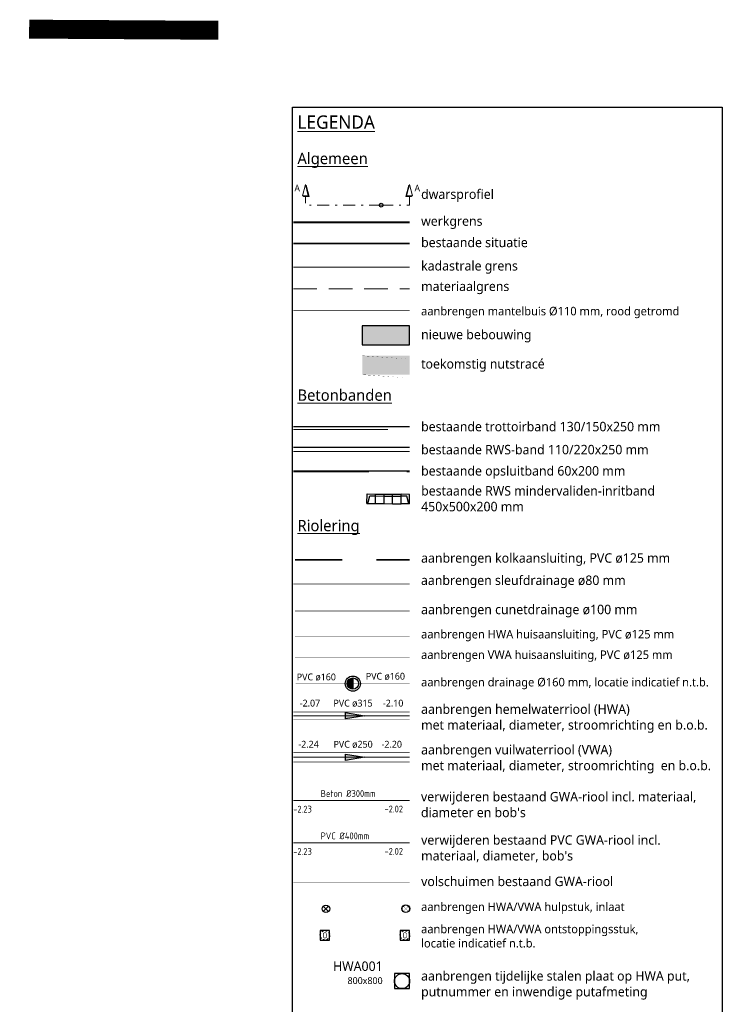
# Model space of a CAD drawing. Header units: metres. Extents: x 253937 to 254715, y 593208 to 593613.
# Tile 10 of 10: x 254632 to 254669, y 593262 to 593314. Entities that reach past the tile are written whole.
import ezdxf
from ezdxf.enums import TextEntityAlignment as Align
from ezdxf.lldxf.tags import DXFTag

# ---------------------------------------------------------------- set-up
doc = ezdxf.new("R2010")
doc.units = ezdxf.units.M
for name, pattern in [('AL-WERK', [34.5, 22.5, -3, 6, -3]), ('DASHDOT', [25.4, 12.7, -6.35, 0, -6.35]), ('DASHED2', [0.375, 0.25, -0.125]), ('HIDDENX2', [0.75, 0.5, -0.25]), ('RI-DRAINAGE', [19.200000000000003, 6, -1.8, 1.8, -1.8, 2.4, -1.8, 1.8, -1.8]), ('RI-GWA', [18.450000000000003, 6, -1.8, 1.75, -1.8, 1.75, -1.8, 1.75, -1.8]), ('RI-HWA', [7.4, 5, -2.4]), ('RI-HWA_HUISAANSLUITING', [4.8, 3, -1.8]), ('RI-HWA_KOLKAANSLUITING', [4.3, 2.5, -1.8]), ('RI-VWA_HUISAANSLUITING', [6.1, 2.5, -1.8, 0, -1.8]), ('VH-OPSLUITBAND', [10, 4, -2, 2, -2]), ('VH-RWSBAND', [24, 10, -2, 2, -2, 2, -2, 2, -2]), ('VH-TROTTOIRBAND', [15, 5, -2, 2, -2, 2, -2])]:
    doc.linetypes.add(name, pattern=pattern)
for name, color, linetype, lineweight in [('B-WE-KG-GRENS_PERCEEL-G', 150, 'KG-PERCEEL', 18), ('B-WE-RI-DRAINAGE_PUT-S', 90, 'Continuous', 25), ('B-WE-VH-KANTOPSLUITING_OPSLUITBAND-G', 6, 'VH-OPSLUITBAND', 18), ('B-WE-VH-KANTOPSLUITING_TROTTOIRBAND-G', 6, 'VH-TROTTOIRBAND', 18), ('B-WE-VH-KANTOPSLUITING_TROTTOIRBAND_RWS-G', 6, 'VH-RWSBAND', 18), ('B-WE-VH-MATERIAALGRENS-O', 5, 'Continuous', 18), ('CONTOUR VWA BUIS', 10, 'Continuous', 35), ('N-WE-KL-CV_MANTELBUIS-G', 10, 'Continuous', 50), ('N-WE-OG-BEBOUWING-G', 10, 'Continuous', 25), ('N-WE-OG-ZONE_LEIDINGSTROOK_NUTS-G', 200, 'Continuous', 25), ('N-WE-RI-DRAINAGE-G', 90, 'RI-DRAINAGE', 35), ('N-WE-RI-DRAINAGE-G_100mm', 44, 'RI-DRAINAGE', 50), ('N-WE-RI-DRAINAGE_BOB-T18', 6, 'Continuous', 18), ('N-WE-RI-HWA_BOB-T18', 6, 'Continuous', 18), ('N-WE-RI-HWA_HUISAANSLUITING_PVC-G', 150, 'RI-HWA_HUISAANSLUITING', 35), ('N-WE-RI-HWA_HULPSTUK-SV', 152, 'Continuous', 25), ('N-WE-RI-HWA_KOLKAANSLUITING-G', 2, 'RI-HWA_KOLKAANSLUITING', 35), ('N-WE-RI-HWA_PUTNUMMER-G', 2, 'Continuous', 35), ('N-WE-RI-HWA_RIOOLPUT_INSPECTIEPUT-SV', 2, 'Continuous', 25), ('N-WE-RI-HWA_RIOOLPUT_ONTSTOPPINGSPUT_BETON-SV', 150, 'Continuous', 25), ('N-WE-RI-HWA_TRANSPORTLEIDING-G', 3, 'RI-HWA', 50), ('N-WE-RI-VOLSCHUIMEN-G', 130, 'RI-VOLSCHUIMEN', 35), ('N-WE-RI-VWA-G', 3, 'RI-GWA', 50), ('N-WE-RI-VWA_BOB-T18', 6, 'Continuous', 18), ('N-WE-RI-VWA_HUISAANSLUITING_PVC_125-G', 12, 'RI-VWA_HUISAANSLUITING', 25), ('N-WE-RI-VWA_HULPSTUK-S', 12, 'Continuous', 25), ('N-WE-RI-VWA_RIOOLPUT_ONTSTOPPINGSPUT-SV', 12, 'Continuous', 25), ('N-WE-RI-VWA_STROOMRICHTING-S', 7, 'Continuous', 25), ('N-WE-VH-KANTOPSLUITING_ELEMENT_INRIT-450x500x200 mm-S', 252, 'Continuous', 25), ('N-WE-VH-KANTOPSLUITING_VOORKANTBAND-G', 2, 'Continuous', 35), ('V-WE-RI-GWA_TRANSPORTLEIDING_BETON_300-G', 30, 'RI-GWA_BETON-V', 35), ('V-WE-RI-GWA_TRANSPORTLEIDING_PVC_400-G', 90, 'RI-GWA_PVC-V', 35), ('V-WE-VH-KANTOPSLUITING_VOORKANTBAND-G', 6, 'CONTINUOUS-V', 25), ('X-XX-AL-DWARSPROFIEL-S', 3, 'DASHDOT', 18), ('X-XX-AL-T35', 3, 'Continuous', 35), ('X-XX-AL-TEKENBLAD_LEGENDA-T25', 2, 'Continuous', 13), ('X-XX-AL-TEKENBLAD_LEGENDA-T35', 3, 'Continuous', 13), ('X-XX-AL-WERKGRENS-G', 4, 'AL-WERK', 35)]:
    doc.layers.add(name, color=color, linetype=linetype, lineweight=lineweight)
for name, color, linetype in [('CONTOUR HWA BUIS', 150, 'Continuous'), ('RIO-AFMETINGEN', 6, 'Continuous'), ('RIO-BOK', 6, 'Continuous')]:
    doc.layers.add(name, color=color, linetype=linetype)
doc.layers.add('N-WE-OG-BEBOUWING-A', color=7, linetype='Continuous', true_color=0xfecc66)
doc.layers.add('N-WE-OG-ZONE_LEIDINGSTROOK-A-200', color=7, linetype='Continuous', lineweight=18, true_color=0xc9b8ff)
doc.layers.add('N-WE-RI-DRAINAGE-G_80mm', color=7, linetype='RI-DRAINAGE', lineweight=50, true_color=0x00ad82)
doc.layers.add('X-XX-AL-HULPLIJN-GD', color=7, linetype='Continuous', lineweight=25, plot=False)
doc.styles.add('NLCS-ISO', font='NLCS-ISO.ttf')
doc.styles.add('RIO-TXT', font='isocp.shx')
doc.styles.add('Roelofs', font='segoeui.ttf', dxfattribs={"height": 1.8})
doc.styles.get("Standard").update_dxf_attribs({"font": 'NLCS-ISO.ttf'})
doc.linetypes.add('CONTINUOUS-V', pattern='A,3.5,[24,NLCS.SHX,S=0.5,R=0,X=0,Y=0],3.5', length=7)
tags = doc.linetypes.add('KG-PERCEEL', pattern='A,5.5,-2,["P",Standard,S=1.8,R=0,X=-0.5,Y=-0.9],-2,5.5,-2,[5,NLCS.SHX,S=0.75,R=0,X=0,Y=0],-2', length=19).pattern_tags.tags
tags[6] = DXFTag(74, 10)
doc.linetypes.add('RI-GWA_BETON-V', pattern='A,7.5,[24,NLCS.SHX,S=1,R=0,X=0,Y=0],7.5,-2,2,-2', length=21)
doc.linetypes.add('RI-GWA_PVC-V', pattern='A,2.5,[24,NLCS.SHX,S=1,R=0,X=0,Y=0],2.5,-1.8,1.75,-1.8,1.75,-1.8,1.75,-1.8', length=17.45)
doc.linetypes.add('RI-VOLSCHUIMEN', pattern='A,0,[50,NLCS.SHX,S=0.5,R=0,X=0,Y=0],4', length=4)

# ---------------------------------------------------------------- blocks, each defined once
blk = doc.blocks.new('N-SVH-INRITELEMENT_130 150_200X450X500_LINKS')
for p, q in [((0.05, 0), (0.05, 0.5)), ((0.05, 0.5), (0.5, 0.5)), ((0.05, 0), (0.5, 0)), ((0.09473684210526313, 0), (0.2, 0.3999999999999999)), ((0.2, 0.3999999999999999), (0.5, 0.3999999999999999)), ((0.5, 0), (0.5, 0.5))]:
    blk.add_line(p, q)
blk = doc.blocks.new('N-SVH-INRITELEMENT_130 150_200X450X500_MIDDEN')
for p, q in [((0.05, -0.05), (0.05, 0.4500000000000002)), ((0.05, 0.4500000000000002), (0.5, 0.4500000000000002)), ((0.05, 0.3499999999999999), (0.5, 0.3499999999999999)), ((0.5, -0.05), (0.5, 0.4500000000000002)), ((0.05, -0.05), (0.5, -0.05))]:
    blk.add_line(p, q)
blk = doc.blocks.new('N-SRI-PUT_HWA')
at = {"lineweight": -3}
blk.add_lwpolyline([(-0.3999999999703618, -0.4000000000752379), (0.4000000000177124, -0.4000000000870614), (0.4000000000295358, 0.399999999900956), (-0.4000000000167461, 0.3999999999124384)], close=True, dxfattribs=at)
blk.add_circle((0, 0), 0.399999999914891, dxfattribs=at)
blk = doc.blocks.new('doorsnede pijl')
at = {"linetype": 'Continuous'}
blk.add_hatch(color=256, dxfattribs=at).paths.add_polyline_path([(0.2416803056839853, 0.7527221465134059), (-0.0076123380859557, 0.6874578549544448), (0.011072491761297, -0.9999386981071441), (-3.373063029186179, -0.1936100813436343), (-3.747001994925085, -0.2915065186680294), (0.2638252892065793, -1.247155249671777)])
at = {"linetype": 'Continuous', "flags": 128}
blk.add_lwpolyline([(0.011072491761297, -0.9999386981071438), (-3.999754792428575, -0.0442899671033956), (-0.011072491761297, 0.9999386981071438)], close=True, dxfattribs=at)
blk.add_lwpolyline([(-0.0076123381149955, 0.6874578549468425), (0.2416803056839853, 0.7527221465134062), (0.2638252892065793, -1.247155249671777), (-3.747001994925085, -0.2915065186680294), (-3.373063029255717, -0.1936100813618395)], dxfattribs=at)
blk = doc.blocks.new('*U33')
at = {"layer": 'Defpoints'}
blk.add_circle((0, 0), 0.9999999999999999, dxfattribs=at)
at = {"layer": 'X-XX-AL-DWARSPROFIEL-S', "ltscale": 0.5, "flags": 128}
for points in [[(0, 0), (-2.166239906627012, 39.94414304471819), (2.826423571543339, 40.2149038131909)], [(5.804945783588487, -14.70722966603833), (0.8122823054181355, -14.97799043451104), (0, 0)]]:
    blk.add_lwpolyline(points, dxfattribs=at)
at = {"layer": 'X-XX-AL-DWARSPROFIEL-S', "yscale": 1.5, "zscale": 1.5}
for p, xscale, rotation in [((2.826423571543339, 40.2149038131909), -1.5, 3.738628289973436), ((5.804945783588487, -14.70722966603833), 1.5, 182.4697882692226)]:
    blk.add_blockref('doorsnede pijl', p, dxfattribs=dict(at, xscale=xscale, rotation=rotation))
at = {"layer": 'X-XX-AL-T35', "style": 'Roelofs'}
blk.add_attdef('L', text='', height=3.5, rotation=273.104208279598, dxfattribs=at).set_placement((4.958674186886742, 43.25714597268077), align=Align.RIGHT)
blk.add_attdef('R', (8.239357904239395, -17.23666142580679), '', height=3.5, rotation=273.104208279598, dxfattribs=at)
blk = doc.blocks.new('SRI-PUT_ONTSTOPPINGSPUT-SO')
at = {"lineweight": -3, "flags": 128}
blk.add_lwpolyline([(-1.999999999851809, -2.00000000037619), (2.000000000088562, -2.000000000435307), (2.000000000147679, 1.99999999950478), (-2.00000000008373, 1.999999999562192)], close=True, dxfattribs=at)
at = {"linetype": 'HIDDENX2', "lineweight": -3, "ltscale": 0.25}
blk.add_circle((0, 0), 1.999999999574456, dxfattribs=at)
at = {"ltscale": 0.1, "style": 'NLCS-ISO'}
blk.add_text('O', height=2.5, dxfattribs=at).set_placement((-0.002795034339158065, -0.007140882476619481), align=Align.MIDDLE_CENTER)
blk = doc.blocks.new('SRI-HULP_INLAAT-SO')
for p, q in [((-0.7071067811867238, 0.707106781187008), (0.7071067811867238, -0.707106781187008)), ((-0.7071067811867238, -0.707106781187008), (0.7071067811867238, 0.707106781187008))]:
    blk.add_line(p, q)
blk.add_circle((0, 0), 1.000000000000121)
blk = doc.blocks.new('N-SRI-HULP_INLAATRIOOL')
at = {"const_width": 0.01, "flags": 128}
for points in [[(-0.1414213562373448, -0.1414213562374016), (0.1414213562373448, 0.1414213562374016)], [(-0.1414213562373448, 0.1414213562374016), (0.1414213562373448, -0.1414213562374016)]]:
    blk.add_lwpolyline(points, dxfattribs=at)
for radius in [0.2050000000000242, 0.2040000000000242, 0.2030000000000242, 0.2020000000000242, 0.2010000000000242, 0.2000000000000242]:
    blk.add_circle((0, 0), radius)
blk = doc.blocks.new('SRI-DRAIN_PUT_DOORSPUIT-SO')
at = {"lineweight": -3}
blk.add_hatch(color=256, dxfattribs=at).paths.add_polyline_path([(1.499999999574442, 0, 0.2679491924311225), (0.7499999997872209, 1.299038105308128), (-0.7499999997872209, -1.299038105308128, 0.5773502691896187)])
blk.add_line((-0.7499999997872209, -1.299038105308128), (0.7499999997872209, 1.299038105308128), dxfattribs=at)
for radius in [1.999999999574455, 1.499999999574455]:
    blk.add_circle((0, 0), radius, dxfattribs=at)

msp = doc.modelspace()

# ---------------------------------------------------------------- hatches: boundary and pattern name
at = {"layer": 'N-WE-OG-BEBOUWING-A', "transparency": 33554508}
msp.add_hatch(color=256, dxfattribs=at).paths.add_polyline_path([(254650.4199107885, 593297.2582213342), (254652.9198814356, 593297.2582213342), (254652.9198814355, 593298.2582213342), (254650.4199107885, 593298.258221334)])
at = {"layer": 'N-WE-OG-ZONE_LEIDINGSTROOK-A-200', "lineweight": 30, "transparency": 33554508}
h = msp.add_hatch(color=256, dxfattribs=at)
h.dxf.hatch_style = 1
h.paths.add_polyline_path([(254652.9198814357, 593296.6764156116), (254650.4199107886, 593296.6764156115), (254650.4199107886, 593295.6764156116), (254652.9198814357, 593295.6764156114)])
at = {"layer": 'N-WE-RI-VWA_STROOMRICHTING-S', "ltscale": 0.1}
for points in [[(254650.533343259, 593277.6388229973), (254649.533358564, 593277.4720645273), (254649.5333279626, 593277.805397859)], [(254650.533343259, 593275.443736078), (254649.533358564, 593275.276977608), (254649.5333279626, 593275.6103109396)]]:
    msp.add_hatch(color=6, dxfattribs=at).paths.add_polyline_path(points)

# ---------------------------------------------------------------- linework, layer by layer
at = {"layer": 'B-WE-KG-GRENS_PERCEEL-G', "elevation": 7055.849716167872, "flags": 128}
msp.add_lwpolyline([(254646.7731287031, 593301.367825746), (254652.9198814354, 593301.3678257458)], dxfattribs=at)
at = {"layer": 'B-WE-VH-KANTOPSLUITING_OPSLUITBAND-G', "color": 252, "elevation": 7055.849716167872}
msp.add_lwpolyline([(254646.773128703, 593290.5300168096), (254652.9198814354, 593290.5300168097)], dxfattribs=at)
at = {"layer": 'B-WE-VH-KANTOPSLUITING_TROTTOIRBAND-G', "color": 252, "elevation": 7055.849716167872, "flags": 128}
msp.add_lwpolyline([(254646.773128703, 593292.7820312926), (254652.9198814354, 593292.7820312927)], dxfattribs=at)
at = {"layer": 'B-WE-VH-KANTOPSLUITING_TROTTOIRBAND_RWS-G', "color": 252, "elevation": 7055.849716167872}
msp.add_lwpolyline([(254646.773128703, 593291.6155045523), (254652.9198814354, 593291.6155045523)], dxfattribs=at)
at = {"layer": 'B-WE-VH-MATERIAALGRENS-O', "linetype": 'DASHED2', "ltscale": 5, "elevation": 7055.849716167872, "flags": 128}
msp.add_lwpolyline([(254646.773128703, 593300.2114397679), (254652.9198814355, 593300.2114397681)], dxfattribs=at)
at = {"layer": 'CONTOUR HWA BUIS', "const_width": 0.03, "flags": 128}
for points in [[(254652.9198814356, 593277.8387311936), (254646.7731287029, 593277.8387311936)], [(254652.9198814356, 593277.4387311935), (254646.7731287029, 593277.4387311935)]]:
    msp.add_lwpolyline(points, dxfattribs=at)
at = {"layer": 'CONTOUR VWA BUIS', "const_width": 0.03, "flags": 128}
for points in [[(254652.9198814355, 593275.6936442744), (254646.7731287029, 593275.6936442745)], [(254652.9198814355, 593275.1936442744), (254646.773128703, 593275.1936442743)]]:
    msp.add_lwpolyline(points, dxfattribs=at)
at = {"layer": 'N-WE-KL-CV_MANTELBUIS-G', "const_width": 0.04, "elevation": 7055.849716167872, "flags": 128}
msp.add_lwpolyline([(254646.7731287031, 593299.05505379), (254652.9198814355, 593299.0550537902)], dxfattribs=at)
at = {"layer": 'N-WE-OG-BEBOUWING-G', "elevation": 7055.849716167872}
msp.add_lwpolyline([(254650.4199107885, 593297.2582213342), (254652.9198814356, 593297.2582213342), (254652.9198814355, 593298.2582213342), (254650.4199107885, 593298.258221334)], close=True, dxfattribs=at)
at = {"layer": 'N-WE-OG-ZONE_LEIDINGSTROOK_NUTS-G', "const_width": 0.01, "elevation": 7055.849716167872, "flags": 128}
msp.add_lwpolyline([(254650.4199107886, 593295.6764156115), (254652.9198814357, 593295.6764156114), (254652.9198814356, 593296.6764156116), (254650.4199107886, 593296.6764156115)], close=True, dxfattribs=at)
at = {"layer": 'N-WE-RI-DRAINAGE-G', "const_width": 0.016, "elevation": 7055.849716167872, "flags": 128}
msp.add_lwpolyline([(254646.8965406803, 593279.3387471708), (254652.9198814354, 593279.3387471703)], dxfattribs=at)
at = {"layer": 'N-WE-RI-DRAINAGE-G_100mm', "const_width": 0.02999999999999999, "elevation": 7055.849716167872, "flags": 128}
msp.add_lwpolyline([(254646.8616445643, 593283.1754631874), (254652.9199363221, 593283.1756954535)], dxfattribs=at)
at = {"layer": 'N-WE-RI-DRAINAGE-G_80mm', "linetype": 'DASHED2', "ltscale": 5, "const_width": 0.03, "elevation": 7055.849716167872, "flags": 128}
msp.add_lwpolyline([(254646.7731835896, 593284.6070892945), (254652.9199363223, 593284.6073249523)], dxfattribs=at)
at = {"layer": 'N-WE-RI-HWA_HUISAANSLUITING_PVC-G', "const_width": 0.01999999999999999, "elevation": 7055.849716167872, "flags": 128}
msp.add_lwpolyline([(254646.8615896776, 593281.8181236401), (254652.9198814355, 593281.8183559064)], dxfattribs=at)
at = {"layer": 'N-WE-RI-HWA_KOLKAANSLUITING-G', "elevation": 7055.849716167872, "flags": 128}
msp.add_lwpolyline([(254646.8615896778, 593285.8863629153), (254652.9198814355, 593285.8865951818)], dxfattribs=at)
at = {"layer": 'N-WE-RI-HWA_TRANSPORTLEIDING-G', "const_width": 0.05, "flags": 128}
msp.add_lwpolyline([(254652.9198814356, 593277.6387311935), (254646.7731287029, 593277.6387311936)], dxfattribs=at)
at = {"layer": 'N-WE-RI-VOLSCHUIMEN-G', "ltscale": 0.7, "const_width": 0.02999999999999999, "elevation": -7055.849716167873, "flags": 128}
msp.add_lwpolyline([(254646.7731287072, 593268.8391012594), (254652.9198814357, 593268.8391012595)], dxfattribs=at)
at = {"layer": 'N-WE-RI-VWA-G', "const_width": 0.05, "flags": 128}
msp.add_lwpolyline([(254652.9198814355, 593275.4436442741), (254646.773128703, 593275.4436442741)], dxfattribs=at)
at = {"layer": 'N-WE-RI-VWA_HUISAANSLUITING_PVC_125-G', "const_width": 0.01999999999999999, "elevation": 7055.849716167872, "flags": 128}
msp.add_lwpolyline([(254646.8615896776, 593280.7330903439), (254652.9198814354, 593280.7333226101)], dxfattribs=at)
at = {"layer": 'N-WE-RI-VWA_STROOMRICHTING-S', "color": 6, "ltscale": 0.1, "flags": 128}
for points in [[(254650.533343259, 593277.6388229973), (254649.533358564, 593277.4720645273), (254649.5333279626, 593277.805397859)], [(254650.533343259, 593275.443736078), (254649.533358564, 593275.276977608), (254649.5333279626, 593275.6103109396)]]:
    msp.add_lwpolyline(points, close=True, dxfattribs=at)
at = {"layer": 'N-WE-VH-KANTOPSLUITING_VOORKANTBAND-G', "color": 253, "elevation": 7055.849716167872, "flags": 128}
msp.add_lwpolyline([(254646.773128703, 593302.613215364), (254652.9198814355, 593302.6132153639)], dxfattribs=at)
at = {"layer": 'V-WE-RI-GWA_TRANSPORTLEIDING_BETON_300-G', "const_width": 0.05, "flags": 128}
msp.add_lwpolyline([(254646.7731287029, 593273.1553359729), (254652.9198814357, 593273.1553359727)], dxfattribs=at)
at = {"layer": 'V-WE-RI-GWA_TRANSPORTLEIDING_PVC_400-G', "const_width": 0.05, "elevation": -7055.849716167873, "flags": 128}
msp.add_lwpolyline([(254646.7731287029, 593270.916475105), (254652.9198814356, 593270.9164751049)], dxfattribs=at)
at = {"layer": 'V-WE-VH-KANTOPSLUITING_VOORKANTBAND-G', "color": 252, "linetype": 'ByBlock', "elevation": 7055.849716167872, "flags": 128}
for points in [[(254646.773128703, 593292.9320312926), (254652.9198814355, 593292.9320312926)], [(254646.7731287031, 593291.8355045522), (254652.9198814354, 593291.8355045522)], [(254646.773128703, 593290.5900168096), (254652.9198814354, 593290.5900168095)]]:
    msp.add_lwpolyline(points, dxfattribs=at)
at = {"layer": 'X-XX-AL-HULPLIJN-GD', "color": 1}
msp.add_lwpolyline([(254646.7213317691, 593309.8135995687), (254669.4531250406, 593309.8135995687), (254669.4531250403, 593207.9604107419), (254646.7213317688, 593207.9604107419)], close=True, dxfattribs=at)
at = {"layer": 'X-XX-AL-WERKGRENS-G', "flags": 128}
msp.add_lwpolyline([(254632.8055242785, 593313.9477527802, 1, 1, 0), (254642.8053478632, 593313.88835349, 0.02, 0.02, 0)], format="xyseb", dxfattribs=at)
at = {"layer": 'X-XX-AL-WERKGRENS-G', "ltscale": 0.5, "const_width": 0.09999999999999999, "elevation": 7055.849716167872, "flags": 128}
msp.add_lwpolyline([(254646.7731287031, 593303.7337847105), (254652.9198814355, 593303.7337847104)], dxfattribs=at)

# ---------------------------------------------------------------- block references
at = {"layer": 'B-WE-RI-DRAINAGE_PUT-S', "xscale": 0.2, "yscale": 0.2, "zscale": 0.2, "rotation": 209.7515888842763}
msp.add_blockref('SRI-DRAIN_PUT_DOORSPUIT-SO', (254649.9211372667, 593279.3387471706, 7055.849716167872), dxfattribs=at)
at = {"layer": 'N-WE-RI-HWA_HULPSTUK-SV', "xscale": 0.2, "yscale": 0.2, "zscale": 0.2, "rotation": 89.99999999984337}
msp.add_blockref('SRI-HULP_INLAAT-SO', (254648.4941085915, 593267.4291942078, 7055.849716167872), dxfattribs=at)
at = {"layer": 'N-WE-RI-HWA_RIOOLPUT_INSPECTIEPUT-SV', "zscale": 2.5}
msp.add_blockref('N-SRI-PUT_HWA', (254652.5199614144, 593263.6081525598, 7055.849716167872), dxfattribs=at)
at = {"layer": 'N-WE-RI-HWA_RIOOLPUT_ONTSTOPPINGSPUT_BETON-SV', "xscale": 0.1249999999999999, "yscale": 0.1249999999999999, "zscale": 0.2}
msp.add_blockref('SRI-PUT_ONTSTOPPINGSPUT-SO', (254648.4439040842, 593266.0273326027, 7055.849716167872), dxfattribs=at)
at = {"layer": 'N-WE-RI-VWA_HULPSTUK-S'}
msp.add_blockref('N-SRI-HULP_INLAATRIOOL', (254652.7198814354, 593267.4343983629, 7055.849716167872), dxfattribs=at)
at = {"layer": 'N-WE-RI-VWA_RIOOLPUT_ONTSTOPPINGSPUT-SV', "xscale": 0.1249999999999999, "yscale": 0.1249999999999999, "zscale": 0.2}
msp.add_blockref('SRI-PUT_ONTSTOPPINGSPUT-SO', (254652.6698814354, 593266.0273326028, 7055.849716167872), dxfattribs=at)
at = {"layer": 'N-WE-VH-KANTOPSLUITING_ELEMENT_INRIT-450x500x200 mm-S'}
for name, p, rotation in [('N-SVH-INRITELEMENT_130 150_200X450X500_LINKS', (254650.6172872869, 593288.8690510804, 7055.849716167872), 359.3739898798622), ('N-SVH-INRITELEMENT_130 150_200X450X500_MIDDEN', (254651.0678067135, 593288.9141315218, 7055.849716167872), 359.3739898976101), ('N-SVH-INRITELEMENT_130 150_200X450X500_MIDDEN', (254651.5177798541, 593288.9092149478, 7055.849716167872), 359.3739898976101), ('N-SVH-INRITELEMENT_130 150_200X450X500_MIDDEN', (254651.9677529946, 593288.9042983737, 7055.849716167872), 359.3739898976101)]:
    msp.add_blockref(name, p, dxfattribs=dict(at, rotation=rotation))
at = {"layer": 'N-WE-VH-KANTOPSLUITING_ELEMENT_INRIT-450x500x200 mm-S', "xscale": -1, "rotation": 359.3739899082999}
msp.add_blockref('N-SVH-INRITELEMENT_130 150_200X450X500_LINKS', (254652.9671470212, 593288.8433756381, 7055.849716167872), dxfattribs=at)
at = {"layer": 'X-XX-AL-DWARSPROFIEL-S', "ltscale": 0.5, "xscale": 0.1, "yscale": 0.1, "zscale": 0.1, "rotation": 86.89579172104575}
msp.add_blockref('*U33', (254651.4149916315, 593304.6405086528, 7055.849716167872), dxfattribs=at).add_auto_attribs({'R': 'A', 'L': 'A'})

# ---------------------------------------------------------------- texts
at = {"layer": 'N-WE-RI-DRAINAGE_BOB-T18', "char_height": 0.3599999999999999, "width": 2.534377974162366, "attachment_point": 1, "style": 'Roelofs'}
for insert in [(254646.9534892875, 593279.8724347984, 7059.140074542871), (254650.6054033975, 593279.9088098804, 7059.140074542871)]:
    msp.add_mtext('PVC ø160', dxfattribs=dict(at, insert=insert))
at = {"layer": 'N-WE-RI-HWA_BOB-T18', "char_height": 0.36, "attachment_point": 1, "style": 'Roelofs'}
for s, insert, width in [('-2.07', (254647.110438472, 593278.4868034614, 3.290358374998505), 1.270206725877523), ('PVC ø315', (254648.8947478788, 593278.4868034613, 3.290358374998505), 2.534377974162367), ('-2.10', (254651.509213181, 593278.4868034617, 3.290358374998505), 0.9094628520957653)]:
    msp.add_mtext(s, dxfattribs=dict(at, insert=insert, width=width))
at = {"layer": 'N-WE-RI-HWA_PUTNUMMER-G', "insert": (254651.4958512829, 593264.6448241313, 7055.849716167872), "char_height": 0.4999999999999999, "width": 2.993401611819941, "attachment_point": 3, "style": 'Roelofs'}
msp.add_mtext('HWA001 {\\H0.72x;\\C6;800x800}', dxfattribs=at)
at = {"layer": 'N-WE-RI-VWA_BOB-T18', "char_height": 0.36, "attachment_point": 1, "style": 'Roelofs'}
for s, insert, width in [('-2.24', (254647.0375799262, 593276.3128522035, -2.660658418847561), 1.797909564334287), ('PVC ø250', (254648.8977092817, 593276.3128522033, -2.660658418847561), 2.420144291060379), ('-2.20', (254651.4363546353, 593276.3128522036, -2.660658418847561), 1.196650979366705)]:
    msp.add_mtext(s, dxfattribs=dict(at, insert=insert, width=width))
at = {"layer": 'RIO-AFMETINGEN', "style": 'RIO-TXT'}
for s, p in [('Beton %%C300mm', (254648.2209111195, 593273.3457050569, -7055.849716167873)), ('PVC %%C400mm', (254648.2209111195, 593271.1068441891, -14111.69943233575))]:
    msp.add_text(s, height=0.3599999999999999, rotation=359.9990341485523, dxfattribs=at).set_placement(p)
at = {"layer": 'RIO-BOK', "style": 'RIO-TXT'}
for s, p in [('-2.23', (254646.7673148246, 593272.5199415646, -7055.849716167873)), ('-2.02', (254651.5925200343, 593272.5258225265, -7055.849716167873)), ('-2.23', (254646.7673148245, 593270.2810806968, -14111.69943233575)), ('-2.02', (254651.5925200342, 593270.2869616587, -14111.69943233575))]:
    msp.add_text(s, height=0.3599999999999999, rotation=359.9990341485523, dxfattribs=at).set_placement(p)
at = {"layer": 'X-XX-AL-TEKENBLAD_LEGENDA-T25', "attachment_point": 1, "style": 'Roelofs'}
for s, insert, char_height, width in [('{\\LAlgemeen}', (254646.989928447, 593307.409285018, 7055.849716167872), 0.6, 16.2599698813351), ('nieuwe bebouwing', (254653.5279849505, 593298.0500335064, 7055.849716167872), 0.5, 21), ('toekomstig nutstracé', (254653.5279849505, 593296.4979801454, 7055.849716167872), 0.5, 21), ('{\\LBetonbanden}', (254646.9899284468, 593294.89533632, 7055.849716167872), 0.6, 16.2599698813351), ('bestaande RWS mindervaliden-inritband \\P450x500x200 mm', (254653.5300497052, 593289.7848428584, 7055.849716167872), 0.5, 21), ('{\\LRiolering}', (254646.989928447, 593287.9976123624, 7055.849716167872), 0.6, 16.2599698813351), ('aanbrengen kolkaansluiting, PVC ø125 mm', (254653.5279849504, 593286.2322404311, 7055.849716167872), 0.5, 20.99999999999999), ('aanbrengen sleufdrainage ø80 mm ', (254653.5222953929, 593285.0544321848, 7055.849716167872), 0.5, 21), ('aanbrengen cunetdrainage ø100 mm ', (254653.5280398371, 593283.5113010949, 7055.849716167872), 0.5, 20.99999999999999), ('aanbrengen HWA huisaansluiting, PVC ø125 mm', (254653.5279849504, 593282.1774434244, 7055.849716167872), 0.45, 20.99999999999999), ('aanbrengen VWA huisaansluiting, PVC ø125 mm', (254653.5279849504, 593281.0924101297, 7055.849716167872), 0.45, 20.99999999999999), ('aanbrengen drainage %%C160 mm, locatie indicatief n.t.b.', (254653.5279849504, 593279.6412334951, 7055.849716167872), 0.45, 20.99999999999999), ("verwijderen bestaand GWA-riool incl. materiaal,\\Pdiameter en bob's", (254653.5214986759, 593273.6098455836, -7055.84971616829), 0.5, 21), ("verwijderen bestaand PVC GWA-riool incl. \\Pmateriaal, diameter, bob's", (254653.5279849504, 593271.3198179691), 0.5, 20.99999999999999), ('volschuimen bestaand GWA-riool ', (254653.5279849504, 593269.1313315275), 0.5, 20.99999999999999), ('aanbrengen HWA/VWA hulpstuk, inlaat ', (254653.5279849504, 593267.7631204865, 7055.849716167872), 0.45, 20.99999999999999), ('aanbrengen HWA/VWA ontstoppingsstuk, \\Plocatie indicatief n.t.b.', (254653.5279849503, 593266.5863604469, 7055.849716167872), 0.45, 20.99999999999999), ('aanbrengen tijdelijke stalen plaat op HWA put,\\Pputnummer en inwendige putafmeting', (254653.5280398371, 593264.1315079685, 7055.849716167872), 0.5, 21)]:
    msp.add_mtext(s, dxfattribs=dict(at, insert=insert, char_height=char_height, width=width))
for s, width, gutter_width, insert, char_height in [('dwarsprofiel', 21, 12.5, (254653.5279849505, 593305.4711542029, 7055.849716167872), 0.5), ('\\A1;werkgrens', 21, 12.5, (254653.5279849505, 593304.0499834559, 7055.849716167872), 0.5), ('bestaande situatie', 21, 12.5, (254653.5291015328, 593302.9189433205, 7055.849716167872), 0.5), ('\\A1;kadastrale grens', 21, 12.5, (254653.5279849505, 593301.6840244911, 7055.849716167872), 0.5), ('materiaalgrens', 21, 12.5, (254653.5279849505, 593300.6001600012, 7055.849716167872), 0.5), ('aanbrengen mantelbuis %%C110 mm, rood getromd', 20.99999999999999, 12.49999999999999, (254653.5279849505, 593299.2618949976, 7055.849716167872), 0.4499999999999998), ('\\A1;bestaande trottoirband 130/150x250 mm ', 21, 12.5, (254653.5286973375, 593293.1820312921, 7055.849716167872), 0.5), ('\\A1;bestaande RWS-band 110/220x250 mm ', 21, 12.5, (254653.5286973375, 593291.9629426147, 7055.849716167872), 0.5), ('bestaande opsluitband 60x200 mm ', 21, 12.5, (254653.5286973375, 593290.8400168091, 7055.849716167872), 0.5), ('aanbrengen hemelwaterriool (HWA) \\Pmet materiaal, diameter, stroomrichting en b.o.b.', 26.8931968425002, 12.5, (254653.5279849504, 593278.2387311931), 0.5), ('aanbrengen vuilwaterriool (VWA) \\Pmet materiaal, diameter, stroomrichting  en b.o.b.', 23.78719477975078, 12.5, (254653.5279849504, 593276.0936442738), 0.5)]:
    msp.add_mtext_dynamic_manual_height_columns(s, width=width, gutter_width=gutter_width, heights=[0], dxfattribs=dict(at, insert=insert, char_height=char_height))
at = {"layer": 'X-XX-AL-TEKENBLAD_LEGENDA-T35', "insert": (254646.989928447, 593309.3833222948, 7055.849716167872), "char_height": 0.7, "width": 24.40499277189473, "attachment_point": 1, "style": 'Roelofs'}
msp.add_mtext('{\\LLEGENDA}', dxfattribs=at)

doc.saveas('drawing.dxf')
